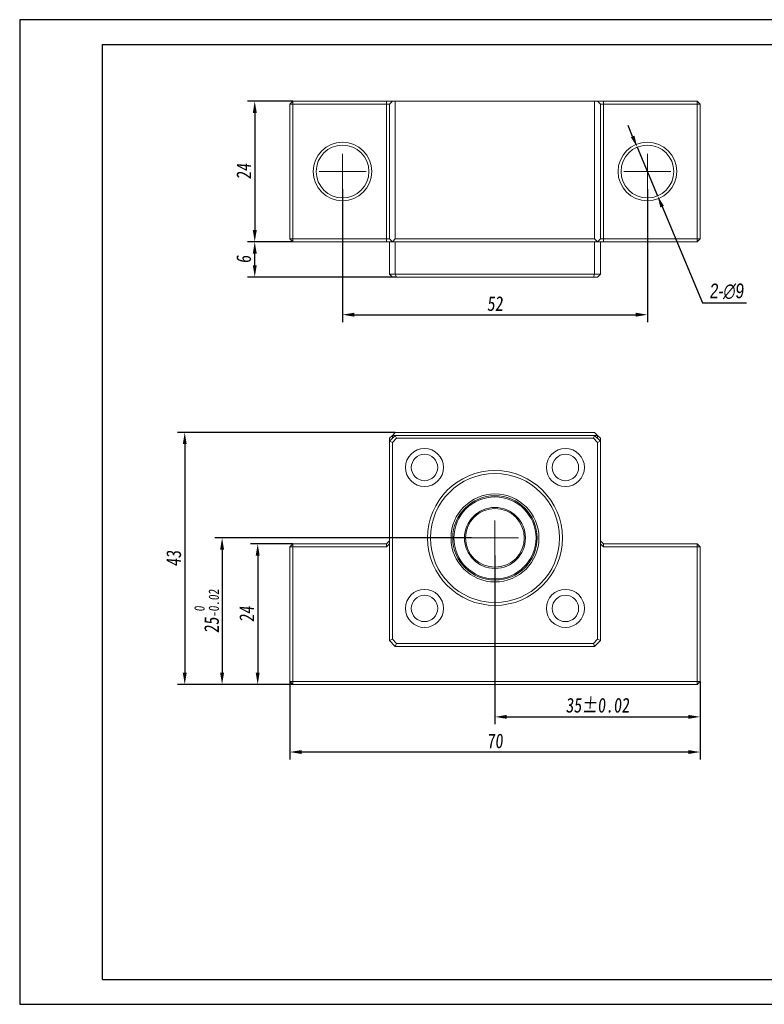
# Model space of a CAD drawing. Header units: millimetres. Extents: x 829 to 1066, y 138 to 306.
# Tile 1 of 2: x 829 to 956, y 138 to 306. Entities that reach past the tile are written whole.
import ezdxf

# ---------------------------------------------------------------- set-up
doc = ezdxf.new("R2010")
doc.units = ezdxf.units.MM
doc.linetypes.add('CENTER2', pattern=[28.575, 19.05, -3.175, 3.175, -3.175])
doc.layers.get('0').update_dxf_attribs({"lineweight": 20})
for name, color, linetype, lineweight in [('中心线', 5, 'CENTER2', 13), ('外框', 7, 'Continuous', 25), ('标注', 1, 'Continuous', 13)]:
    doc.layers.add(name, color=color, linetype=linetype, lineweight=lineweight)
doc.styles.get("Standard").update_dxf_attribs({"font": 'SimSun.ttf', "width": 0.8, "oblique": 5})
doc.dimstyles.new('ISO-25', dxfattribs={"dimtxt": 2.5, "dimasz": 2, "dimexe": 1.25, "dimexo": 0, "dimtad": 1, "dimzin": 9, "dimdsep": 46, "dimtxsty": 'Standard', "dimcen": 2.5, "dimadec": 0, "dimazin": 2, "dimtfac": 1, "dimtix": 1, "dimtmove": 0, "dimatfit": 0, "dimfxl": 0, "dimarcsym": 0})
doc.dimstyles.new('ISO-25$3', dxfattribs={"dimtxt": 2.5, "dimasz": 2, "dimexe": 1.25, "dimexo": 0, "dimtad": 1, "dimtoh": 1, "dimzin": 9, "dimdsep": 46, "dimtxsty": 'Standard', "dimcen": 2.5, "dimadec": 0, "dimazin": 2, "dimtfac": 1, "dimtix": 1, "dimtmove": 0, "dimatfit": 0, "dimfxl": 0, "dimarcsym": 0})

# ---------------------------------------------------------------- blocks, each defined once
blk = doc.blocks.new('Y')
at = {"lineweight": 30}
for p, q in [((-4136.76, 2009.27), (-3862.74, 2009.27)), ((-4154.44, 2003.97), (-3857.44, 2003.97)), ((-4154.44, 2003.97), (-3857.44, 2003.97))]:
    blk.add_line(p, q, dxfattribs=at)
for points in [[(-3857.44, 2213.99), (-4154.44, 2213.99), (-4154.44, 2003.97)], [(-4136.76, 2009.27), (-4136.76, 2208.69), (-3862.74, 2208.69)]]:
    blk.add_lwpolyline(points, dxfattribs=at)
blk = doc.blocks.new('W')
blk.add_blockref('Y', (0, 0))
blk = doc.blocks.new('*D6')
at = {"layer": 'Defpoints', "color": 0, "transparency": 16777216}
for p in [(883.82, 276.65), (935.82, 276.65), (935.82, 255.22)]:
    blk.add_point(p, dxfattribs=at)
at = {"layer": '标注', "color": 0, "lineweight": -2, "transparency": 16777216}
for p, q in [((883.82, 276.65), (883.82, 253.97)), ((935.82, 276.65), (935.82, 253.97)), ((885.82, 255.22), (933.82, 255.22))]:
    blk.add_line(p, q, dxfattribs=at)
at = {"layer": '标注', "color": 0, "transparency": 16777216}
for points in [[(885.82, 255.56), (885.82, 254.89), (883.82, 255.22)], [(933.82, 255.56), (933.82, 254.89), (935.82, 255.22)]]:
    blk.add_solid(points, dxfattribs=at)
at = {"layer": '标注', "color": 0, "transparency": 16777216, "insert": (909.82, 257.1), "char_height": 2.5, "attachment_point": 5}
blk.add_mtext('52', dxfattribs=at)
blk = doc.blocks.new('*D7')
at = {"layer": 'Defpoints', "color": 0, "transparency": 16777216}
for p in [(875.32, 216.14), (869.34, 192.14), (875.32, 192.14)]:
    blk.add_point(p, dxfattribs=at)
at = {"layer": '标注', "color": 0, "lineweight": -2, "transparency": 16777216}
for p, q in [((875.32, 216.14), (868.09, 216.14)), ((869.34, 214.14), (869.34, 194.14)), ((875.32, 192.14), (868.09, 192.14))]:
    blk.add_line(p, q, dxfattribs=at)
at = {"layer": '标注', "color": 0, "transparency": 16777216}
for points in [[(869.01, 214.14), (869.67, 214.14), (869.34, 216.14)], [(869.01, 194.14), (869.67, 194.14), (869.34, 192.14)]]:
    blk.add_solid(points, dxfattribs=at)
at = {"layer": '标注', "color": 0, "transparency": 16777216, "insert": (867.47, 204.14), "char_height": 2.5, "attachment_point": 5, "rotation": 90}
blk.add_mtext('24', dxfattribs=at)
blk = doc.blocks.new('*D8')
at = {"layer": 'Defpoints', "color": 0, "transparency": 16777216}
for p in [(905.82, 217.14), (863.27, 192.14), (875.32, 192.14)]:
    blk.add_point(p, dxfattribs=at)
at = {"layer": '标注', "color": 0, "lineweight": -2, "transparency": 16777216}
for p, q in [((905.82, 217.14), (862.02, 217.14)), ((863.27, 215.14), (863.27, 194.14)), ((875.32, 192.14), (862.02, 192.14))]:
    blk.add_line(p, q, dxfattribs=at)
at = {"layer": '标注', "color": 0, "transparency": 16777216}
for points in [[(862.93, 215.14), (863.6, 215.14), (863.27, 217.14)], [(862.93, 194.14), (863.6, 194.14), (863.27, 192.14)]]:
    blk.add_solid(points, dxfattribs=at)
at = {"layer": '标注', "color": 0, "transparency": 16777216, "insert": (860.64, 204.64), "char_height": 2.5, "attachment_point": 5, "rotation": 90}
blk.add_mtext('25{\\H0.7x;\\S 0^ -0.02;}', dxfattribs=at)
blk = doc.blocks.new('*D9')
at = {"layer": 'Defpoints', "color": 0, "transparency": 16777216}
for p in [(892.82, 235.14), (856.9, 192.14), (875.32, 192.14)]:
    blk.add_point(p, dxfattribs=at)
at = {"layer": '标注', "color": 0, "lineweight": -2, "transparency": 16777216}
for p, q in [((892.82, 235.14), (855.65, 235.14)), ((856.9, 233.14), (856.9, 194.14)), ((875.32, 192.14), (855.65, 192.14))]:
    blk.add_line(p, q, dxfattribs=at)
at = {"layer": '标注', "color": 0, "transparency": 16777216}
for points in [[(856.57, 233.14), (857.23, 233.14), (856.9, 235.14)], [(856.57, 194.14), (857.23, 194.14), (856.9, 192.14)]]:
    blk.add_solid(points, dxfattribs=at)
at = {"layer": '标注', "color": 0, "transparency": 16777216, "insert": (855.03, 213.64), "char_height": 2.5, "attachment_point": 5, "rotation": 90}
blk.add_mtext('43', dxfattribs=at)
blk = doc.blocks.new('*D10')
at = {"layer": 'Defpoints', "color": 0, "transparency": 16777216}
for p in [(909.82, 214.14), (944.82, 192.64), (944.82, 186.62)]:
    blk.add_point(p, dxfattribs=at)
at = {"layer": '标注', "color": 0, "lineweight": -2, "transparency": 16777216}
for p, q in [((909.82, 214.14), (909.82, 185.37)), ((944.82, 192.64), (944.82, 185.37)), ((911.82, 186.62), (942.82, 186.62))]:
    blk.add_line(p, q, dxfattribs=at)
at = {"layer": '标注', "color": 0, "transparency": 16777216}
for points in [[(911.82, 186.95), (911.82, 186.29), (909.82, 186.62)], [(942.82, 186.95), (942.82, 186.29), (944.82, 186.62)]]:
    blk.add_solid(points, dxfattribs=at)
at = {"layer": '标注', "color": 0, "transparency": 16777216, "insert": (927.32, 188.59), "char_height": 2.5, "attachment_point": 5}
blk.add_mtext('35%%P0.02', dxfattribs=at)
blk = doc.blocks.new('*D11')
at = {"layer": 'Defpoints', "color": 0, "transparency": 16777216}
for p in [(874.82, 192.64), (944.82, 192.64), (874.82, 180.62)]:
    blk.add_point(p, dxfattribs=at)
at = {"layer": '标注', "color": 0, "lineweight": -2, "transparency": 16777216}
for p, q in [((874.82, 192.64), (874.82, 179.37)), ((944.82, 192.64), (944.82, 179.37)), ((942.82, 180.62), (876.82, 180.62))]:
    blk.add_line(p, q, dxfattribs=at)
at = {"layer": '标注', "color": 0, "transparency": 16777216}
for points in [[(876.82, 180.95), (876.82, 180.29), (874.82, 180.62)], [(942.82, 180.95), (942.82, 180.29), (944.82, 180.62)]]:
    blk.add_solid(points, dxfattribs=at)
at = {"layer": '标注', "color": 0, "transparency": 16777216, "insert": (909.82, 182.5), "char_height": 2.5, "attachment_point": 5}
blk.add_mtext('70', dxfattribs=at)
blk = doc.blocks.new('*D12')
at = {"layer": 'Defpoints', "color": 0, "transparency": 16777216}
for p in [(875.32, 291.65), (868.84, 267.65), (875.32, 267.65)]:
    blk.add_point(p, dxfattribs=at)
at = {"layer": '标注', "color": 0, "lineweight": -2, "transparency": 16777216}
for p, q in [((875.32, 291.65), (867.59, 291.65)), ((868.84, 289.65), (868.84, 269.65)), ((875.32, 267.65), (867.59, 267.65))]:
    blk.add_line(p, q, dxfattribs=at)
at = {"layer": '标注', "color": 0, "transparency": 16777216}
for points in [[(868.51, 289.65), (869.18, 289.65), (868.84, 291.65)], [(868.51, 269.65), (869.18, 269.65), (868.84, 267.65)]]:
    blk.add_solid(points, dxfattribs=at)
at = {"layer": '标注', "color": 0, "transparency": 16777216, "insert": (866.97, 279.65), "char_height": 2.5, "attachment_point": 5, "rotation": 90}
blk.add_mtext('24', dxfattribs=at)
blk = doc.blocks.new('*D13')
at = {"layer": 'Defpoints', "color": 0, "transparency": 16777216}
for p in [(934.08, 283.8), (937.56, 275.5)]:
    blk.add_point(p, dxfattribs=at)
at = {"layer": '标注', "color": 0, "lineweight": -2, "transparency": 16777216}
for p, q in [((933.3, 285.64), (932.53, 287.48)), ((934.08, 283.8), (937.56, 275.5)), ((938.34, 273.65), (945.24, 257.23)), ((945.24, 257.23), (952.75, 257.23))]:
    blk.add_line(p, q, dxfattribs=at)
at = {"layer": '标注', "color": 0, "transparency": 16777216}
for points in [[(933.61, 285.77), (933, 285.51), (934.08, 283.8)], [(938.64, 273.78), (938.03, 273.52), (937.56, 275.5)]]:
    blk.add_solid(points, dxfattribs=at)
at = {"layer": '标注', "color": 0, "transparency": 16777216, "insert": (949.31, 259.2), "char_height": 2.5, "attachment_point": 5}
blk.add_mtext('{\\fGulim|b0|i0|c129|p34;2-∅9}', dxfattribs=at)
blk = doc.blocks.new('*D15')
at = {"layer": 'Defpoints', "color": 0, "transparency": 16777216}
for p in [(868.84, 267.65), (875.32, 267.65), (893.03, 261.65)]:
    blk.add_point(p, dxfattribs=at)
at = {"layer": '标注', "color": 0, "lineweight": -2, "transparency": 16777216}
for p, q in [((875.32, 267.65), (867.59, 267.65)), ((868.84, 263.65), (868.84, 265.65)), ((893.03, 261.65), (867.59, 261.65))]:
    blk.add_line(p, q, dxfattribs=at)
at = {"layer": '标注', "color": 0, "transparency": 16777216}
for points in [[(868.51, 265.65), (869.18, 265.65), (868.84, 267.65)], [(868.51, 263.65), (869.18, 263.65), (868.84, 261.65)]]:
    blk.add_solid(points, dxfattribs=at)
at = {"layer": '标注', "color": 0, "transparency": 16777216, "insert": (866.97, 264.65), "char_height": 2.5, "attachment_point": 5, "rotation": 90}
blk.add_mtext('6', dxfattribs=at)

msp = doc.modelspace()

# ---------------------------------------------------------------- linework, layer by layer
at = {"color": 7, "linetype": 'Continuous', "lineweight": 15}
for p, q in [((874.82, 291.146), (875.32, 291.646)), ((874.82, 268.146), (874.82, 291.146)), ((874.82, 291.146), (875.32, 291.146)), ((875.32, 291.146), (875.32, 291.646)), ((875.32, 291.646), (891.32, 291.646)), ((875.32, 291.146), (875.32, 268.146)), ((891.32, 291.146), (875.32, 291.146)), ((891.32, 291.146), (891.32, 291.646)), ((891.82, 291.646), (891.32, 291.646)), ((891.32, 291.146), (891.82, 291.146)), ((891.32, 268.146), (891.32, 291.146)), ((892.32, 291.646), (891.82, 291.146)), ((892.32, 291.646), (891.82, 291.646)), ((891.82, 268.146), (891.82, 291.146)), ((892.32, 291.646), (892.82, 291.646)), ((892.82, 291.646), (892.82, 268.146)), ((926.82, 291.646), (892.82, 291.646)), ((926.82, 268.146), (926.82, 291.646)), ((926.82, 291.646), (927.32, 291.646)), ((927.82, 291.146), (927.32, 291.646)), ((927.82, 291.646), (927.32, 291.646)), ((928.32, 291.646), (927.82, 291.646)), ((927.82, 291.146), (927.82, 268.146)), ((927.82, 291.146), (928.32, 291.146)), ((928.32, 291.146), (928.32, 291.646)), ((928.32, 291.646), (944.32, 291.646)), ((928.32, 291.146), (928.32, 268.146)), ((944.32, 291.146), (928.32, 291.146)), ((944.32, 291.146), (944.32, 291.646)), ((944.82, 291.146), (944.32, 291.646)), ((944.32, 268.146), (944.32, 291.146)), ((944.32, 291.146), (944.82, 291.146)), ((944.82, 291.146), (944.82, 268.146)), ((874.82, 268.146), (875.32, 268.146)), ((875.32, 267.646), (874.82, 268.146)), ((875.32, 267.646), (875.32, 268.146)), ((875.32, 268.146), (891.32, 268.146)), ((891.32, 267.646), (875.32, 267.646)), ((891.32, 268.146), (891.82, 268.146)), ((891.32, 267.646), (891.32, 268.146)), ((891.32, 267.646), (891.82, 267.646)), ((891.82, 268.146), (892.32, 267.646)), ((891.82, 267.646), (892.32, 267.646)), ((891.82, 262.146), (891.82, 267.646)), ((892.82, 268.146), (892.32, 267.646)), ((892.82, 267.646), (892.32, 267.646)), ((892.82, 268.146), (926.82, 268.146)), ((926.82, 267.646), (892.82, 267.646)), ((892.82, 267.646), (892.82, 262.146)), ((927.32, 267.646), (926.82, 268.146)), ((927.32, 267.646), (926.82, 267.646)), ((926.82, 262.146), (926.82, 267.646)), ((927.32, 267.646), (927.82, 268.146)), ((927.32, 267.646), (927.82, 267.646)), ((927.82, 268.146), (928.32, 268.146)), ((927.82, 267.646), (927.82, 262.146)), ((927.82, 267.646), (928.32, 267.646)), ((928.32, 267.646), (928.32, 268.146)), ((928.32, 268.146), (944.32, 268.146)), ((944.32, 267.646), (928.32, 267.646)), ((944.32, 267.646), (944.32, 268.146)), ((944.32, 268.146), (944.82, 268.146)), ((944.32, 267.646), (944.82, 268.146)), ((891.82, 262.146), (892.32, 261.646)), ((891.82, 262.146), (892.82, 262.146)), ((892.82, 262.146), (926.82, 262.146)), ((893.027, 261.646), (892.82, 262.146)), ((926.613, 261.646), (926.82, 262.146)), ((926.82, 262.146), (927.82, 262.146)), ((927.32, 261.646), (927.82, 262.146)), ((893.027, 261.646), (892.32, 261.646)), ((926.613, 261.646), (893.027, 261.646)), ((927.32, 261.646), (926.613, 261.646)), ((892.82, 235.14), (892.32, 234.64)), ((892.82, 235.14), (926.82, 235.14)), ((927.32, 234.64), (926.82, 235.14)), ((891.82, 233.64), (892.82, 234.64)), ((891.82, 234.14), (892.32, 234.64)), ((891.82, 233.64), (891.82, 234.14)), ((891.82, 199.64), (891.82, 233.64)), ((891.82, 233.64), (892.32, 233.433)), ((892.82, 234.64), (892.32, 234.64)), ((892.32, 234.64), (892.32, 234.14)), ((893.027, 234.14), (892.32, 233.433)), ((893.027, 234.14), (892.82, 234.64)), ((892.82, 234.64), (926.82, 234.64)), ((926.613, 234.14), (893.027, 234.14)), ((926.613, 234.14), (926.82, 234.64)), ((927.32, 233.433), (926.613, 234.14)), ((926.82, 234.64), (927.82, 233.64)), ((927.32, 234.64), (926.82, 234.64)), ((927.32, 234.14), (927.32, 234.64)), ((927.32, 234.64), (927.82, 234.14)), ((927.32, 233.433), (927.82, 233.64)), ((927.82, 234.14), (927.82, 233.64)), ((927.82, 233.64), (927.82, 199.64)), ((892.32, 233.433), (892.32, 199.847)), ((927.32, 199.847), (927.32, 233.433)), ((874.82, 215.64), (875.32, 216.14)), ((874.82, 192.64), (874.82, 215.64)), ((875.32, 215.64), (874.82, 215.64)), ((875.32, 215.64), (875.32, 216.14)), ((875.32, 216.14), (891.32, 216.14)), ((875.32, 215.64), (875.32, 192.64)), ((891.32, 215.64), (875.32, 215.64)), ((891.32, 216.14), (891.82, 216.64)), ((891.32, 215.64), (891.82, 216.14)), ((891.32, 215.64), (891.32, 216.14)), ((927.82, 216.64), (928.32, 216.14)), ((927.82, 216.14), (928.32, 215.64)), ((928.32, 215.64), (928.32, 216.14)), ((928.32, 216.14), (944.32, 216.14)), ((944.32, 215.64), (928.32, 215.64)), ((944.32, 216.14), (944.82, 215.64)), ((944.32, 215.64), (944.32, 216.14)), ((944.32, 192.64), (944.32, 215.64)), ((944.32, 215.64), (944.82, 215.64)), ((944.82, 215.64), (944.82, 192.64)), ((891.82, 199.64), (892.32, 199.847)), ((892.82, 198.64), (891.82, 199.64)), ((892.32, 199.847), (893.027, 199.14)), ((892.82, 198.64), (893.027, 199.14)), ((926.82, 198.64), (892.82, 198.64)), ((893.027, 199.14), (926.613, 199.14)), ((926.613, 199.14), (927.32, 199.847)), ((926.82, 198.64), (926.613, 199.14)), ((927.82, 199.64), (926.82, 198.64)), ((927.32, 199.847), (927.82, 199.64)), ((875.32, 192.14), (874.82, 192.64)), ((875.32, 192.64), (874.82, 192.64)), ((875.32, 192.64), (944.32, 192.64)), ((875.32, 192.64), (875.32, 192.14)), ((944.32, 192.14), (875.32, 192.14)), ((944.82, 192.64), (944.32, 192.14)), ((944.32, 192.64), (944.32, 192.14)), ((944.32, 192.64), (944.82, 192.64))]:
    msp.add_line(p, q, dxfattribs=at)
for centre, radius in [((883.82, 279.646), 5), ((883.82, 279.646), 4.5), ((935.82, 279.646), 5), ((935.82, 279.646), 4.5), ((897.799, 229.16), 3.25), ((921.841, 229.16), 3.25), ((897.799, 229.16), 2.25), ((921.841, 229.16), 2.25), ((909.82, 217.14), 11.5), ((909.82, 217.14), 11), ((909.82, 217.14), 7.5), ((909.82, 217.14), 7.2), ((909.82, 217.14), 7), ((909.82, 217.14), 5.2), ((909.82, 217.14), 5), ((897.799, 205.119), 3.25), ((921.841, 205.119), 3.25), ((897.799, 205.119), 2.25), ((921.841, 205.119), 2.25)]:
    msp.add_circle(centre, radius, dxfattribs=at)
at = {"layer": '中心线'}
for p, q in [((883.82, 276.646), (883.82, 282.646)), ((935.82, 276.646), (935.82, 282.646)), ((887.82, 279.646), (879.82, 279.646)), ((939.82, 279.646), (931.82, 279.646)), ((909.82, 214.14), (909.82, 220.14)), ((913.82, 217.14), (905.82, 217.14))]:
    msp.add_line(p, q, dxfattribs=at)

# ---------------------------------------------------------------- block references
at = {"layer": '外框', "lineweight": 25, "xscale": 0.7997008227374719, "yscale": 0.7997008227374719, "zscale": 0.7997008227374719}
msp.add_blockref('W', (4151.046, -1464.987), dxfattribs=at)

# ---------------------------------------------------------------- dimensions: what is measured, and where the dimension line sits
at = {"layer": '标注'}
for base, p1, p2, picture, middle in [((868.843, 267.646), (875.32, 291.646), (875.32, 267.646), '*D12', (866.968, 279.646)), ((868.843, 267.646), (893.027, 261.646), (875.32, 267.646), '*D15', (866.968, 264.646)), ((856.9, 192.14), (892.82, 235.14), (875.32, 192.14), '*D9', (855.025, 213.64)), ((869.341, 192.14), (875.32, 216.14), (875.32, 192.14), '*D7', (867.466, 204.14))]:
    dim = msp.add_linear_dim(base=base, p1=p1, p2=p2, angle=90, dimstyle='ISO-25', dxfattribs=at)
    dim.commit()
    dim.dimension.update_dxf_attribs({"geometry": picture, "text_midpoint": middle})
dim = msp.add_diameter_dim_2p(p1=(934.077, 283.795), p2=(937.562, 275.497), text='{\\fGulim|b0|i0|c129|p34;2-<>}', dimstyle='ISO-25$3', dxfattribs=at)
dim.commit()
dim.dimension.update_dxf_attribs({"geometry": '*D13', "text_midpoint": (949.306, 257.227), "dimtype": 163})
for base, p1, p2, picture, middle in [((935.82, 255.223), (883.82, 276.646), (935.82, 276.646), '*D6', (909.82, 257.098)), ((874.82, 180.622), (944.82, 192.64), (874.82, 192.64), '*D11', (909.82, 182.497))]:
    dim = msp.add_linear_dim(base=base, p1=p1, p2=p2, dimstyle='ISO-25', dxfattribs=at)
    dim.commit()
    dim.dimension.update_dxf_attribs({"geometry": picture, "text_midpoint": middle})
dim = msp.add_linear_dim(base=(863.268, 192.14), p1=(905.82, 217.14), p2=(875.32, 192.14), angle=90, text='<>{\\H0.7x;\\S 0^ -0.02;}', dimstyle='ISO-25', dxfattribs=at)
dim.commit()
dim.dimension.update_dxf_attribs({"geometry": '*D8', "text_midpoint": (860.645, 204.64)})
dim = msp.add_linear_dim(base=(944.82, 186.621), p1=(909.82, 214.14), p2=(944.82, 192.64), text='<>%%P0.02', dimstyle='ISO-25', dxfattribs=at)
dim.commit()
dim.dimension.update_dxf_attribs({"geometry": '*D10', "text_midpoint": (927.32, 188.586)})

doc.saveas('drawing.dxf')
